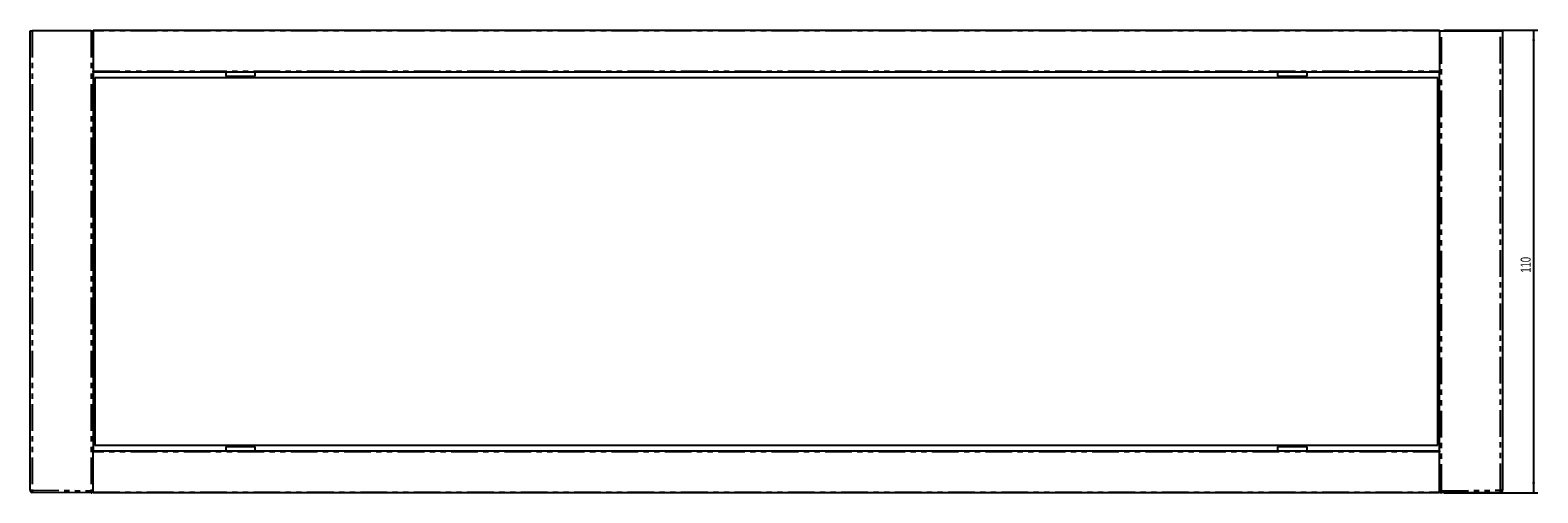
# Model space of a CAD drawing. Extents: x -427 to 307, y -45 to 546.
# Tile 1 of 4: x -427 to -69, y 96 to 206. Entities that reach past the tile are written whole.
import ezdxf
from ezdxf.enums import TextEntityAlignment as Align

# ---------------------------------------------------------------- set-up
doc = ezdxf.new("R2010")
doc.units = 0
doc.linetypes.add('PHANTOM', pattern=[12.7, 6.35, -1.27, 1.27, -1.27, 1.27, -1.27])
doc.layers.get('0').update_dxf_attribs({"linetype": 'CONTINUOUS'})
doc.dimstyles.new('SLDDIMSTYLE1', dxfattribs={"dimtxt": 2.311487, "dimasz": 2.5, "dimexe": 0, "dimexo": 0.0625, "dimgap": 0.577872, "dimtad": 1, "dimrnd": 1e-09, "dimzin": 12, "dimsah": 1, "dimcen": 0.09, "dimazin": 3, "dimtfac": 1, "dimtofl": 0, "dimtmove": 0, "dimatfit": 3})

# ---------------------------------------------------------------- blocks, each defined once
blk = doc.blocks.new('_D_2')
at = {"color": 7, "linetype": 'CONTINUOUS'}
for p, q in [((-90.87, 206.48), (-68.5, 206.48)), ((-69.5, 206.48), (-69.5, 96.33)), ((-90.87, 96.33), (-68.5, 96.33))]:
    blk.add_line(p, q, dxfattribs=at)
for points in [[(-69.5, 206.48), (-69.81, 203.98), (-69.19, 203.98)], [(-69.5, 96.33), (-69.19, 98.83), (-69.81, 98.83)]]:
    blk.add_solid(points, dxfattribs=at)
at = {"color": 7, "linetype": 'CONTINUOUS', "width": 0.7}
blk.add_text('110', height=2.381, rotation=90, dxfattribs=at).set_placement((-69.5, 148.76, 0.1), align=Align.BOTTOM_LEFT)

msp = doc.modelspace()

# ---------------------------------------------------------------- linework, layer by layer
at = {"color": 7, "linetype": 'CONTINUOUS'}
for p, q in [((-426.87, 206.329), (-426.375, 206.329)), ((-426.87, 96.951), (-426.87, 206.329)), ((-412.37, 206.329), (-426.375, 206.329)), ((-412.37, 206.329), (-411.87, 206.329)), ((-411.87, 206.279), (-411.87, 206.479)), ((-411.87, 206.479), (-91.87, 206.479)), ((-411.87, 206.279), (-411.87, 196.679)), ((-91.87, 206.479), (-91.87, 206.279)), ((-91.87, 206.329), (-91.37, 206.329)), ((-91.87, 206.279), (-91.87, 196.679)), ((-91.37, 206.329), (-77.366, 206.329)), ((-77.366, 206.329), (-76.87, 206.329)), ((-76.87, 206.329), (-76.87, 96.951)), ((-411.87, 196.479), (-411.87, 196.679)), ((-91.87, 196.479), (-411.87, 196.479)), ((-411.87, 196.479), (-411.87, 106.329)), ((-411.47, 195.104), (-411.47, 107.704)), ((-92.27, 195.104), (-411.47, 195.104)), ((-380.37, 196.479), (-380.37, 195.479)), ((-380.37, 195.479), (-373.37, 195.479)), ((-379.97, 195.329), (-379.97, 195.104)), ((-373.77, 195.104), (-373.77, 195.329)), ((-373.37, 195.479), (-373.37, 196.479)), ((-130.37, 196.479), (-130.37, 195.479)), ((-130.37, 195.479), (-123.405, 195.479)), ((-129.97, 195.329), (-129.97, 195.104)), ((-123.77, 195.104), (-123.77, 195.329)), ((-123.405, 195.479), (-123.37, 195.479)), ((-123.37, 195.479), (-123.37, 196.479)), ((-92.27, 107.704), (-92.27, 195.104)), ((-91.87, 196.679), (-91.87, 196.479)), ((-91.87, 106.329), (-91.87, 196.479)), ((-411.47, 107.704), (-92.27, 107.704)), ((-379.97, 107.704), (-379.97, 107.329)), ((-373.77, 107.329), (-373.77, 107.704)), ((-129.97, 107.704), (-129.97, 107.329)), ((-123.77, 107.329), (-123.77, 107.704)), ((-411.87, 106.129), (-411.87, 106.329)), ((-411.87, 106.329), (-91.87, 106.329)), ((-411.87, 96.529), (-411.87, 106.129)), ((-380.37, 107.329), (-380.37, 106.329)), ((-375.364, 107.329), (-380.37, 107.329)), ((-373.37, 107.329), (-375.364, 107.329)), ((-373.37, 106.329), (-373.37, 107.329)), ((-130.37, 107.329), (-130.37, 106.329)), ((-123.37, 107.329), (-130.37, 107.329)), ((-123.37, 106.329), (-123.37, 107.329)), ((-91.87, 106.329), (-91.87, 106.129)), ((-91.87, 96.529), (-91.87, 106.129)), ((-412.017, 96.475), (-412.37, 96.829)), ((-91.37, 96.829), (-91.724, 96.475)), ((-412.37, 96.329), (-426.375, 96.451)), ((-411.87, 96.329), (-411.87, 96.529)), ((-91.87, 96.329), (-411.87, 96.329)), ((-91.87, 96.529), (-91.87, 96.329)), ((-77.366, 96.451), (-91.37, 96.329))]:
    msp.add_line(p, q, dxfattribs=at)
at = {"color": 7, "linetype": 'PHANTOM'}
for p, q in [((-426.375, 206.329), (-426.375, 96.951)), ((-412.37, 206.329), (-412.37, 96.829)), ((-91.87, 206.279), (-411.87, 206.279)), ((-91.37, 96.829), (-91.37, 206.329)), ((-77.366, 96.951), (-77.366, 206.329)), ((-411.87, 196.679), (-91.87, 196.679)), ((-91.87, 106.129), (-411.87, 106.129)), ((-426.375, 96.951), (-412.37, 96.829)), ((-412.37, 96.829), (-412.37, 96.829)), ((-91.37, 96.829), (-77.366, 96.951)), ((-91.37, 96.829), (-91.37, 96.829)), ((-411.87, 96.529), (-91.87, 96.529))]:
    msp.add_line(p, q, dxfattribs=at)
at = {"color": 144, "linetype": 'CONTINUOUS'}
for p, q in [((-379.97, 195.329), (-373.77, 195.329)), ((-129.97, 195.329), (-123.77, 195.329)), ((-426.87, 96.951), (-426.375, 96.951)), ((-76.87, 96.951), (-77.366, 96.951))]:
    msp.add_line(p, q, dxfattribs=at)
for centre, radius, start, end in [((-426.37, 96.951), 0.5, 180, 269.5), ((-412.05, 96.701), 14.327, 179.0002, 180.9998), ((-91.691, 96.701), 14.327, 359.0002, 0.9998), ((-77.37, 96.951), 0.5, 270.5, 0)]:
    msp.add_arc(centre, radius, start, end, dxfattribs=at)
at = {"color": 7, "linetype": 'PHANTOM'}
for centre, start, end in [((-383.721, 96.579), 179.50005, 180.49995), ((-120.019, 96.579), 359.50005, 0.49995)]:
    msp.add_arc(centre, 28.65, start, end, dxfattribs=at)
at = {"color": 7, "linetype": 'CONTINUOUS'}
for centre, start, end in [((-412.37, 96.829), 315, 0), ((-91.37, 96.829), 180, 225), ((-412.37, 96.829), 270, 315), ((-91.37, 96.829), 225, 270)]:
    msp.add_arc(centre, 0.5, start, end, dxfattribs=at)

# ---------------------------------------------------------------- dimensions: what is measured, and where the dimension line sits
dim = msp.add_linear_dim(base=(-69.501, 96.329), p1=(-91.87, 206.479), p2=(-91.87, 96.329), angle=90, dimstyle='SLDDIMSTYLE1', dxfattribs=at)
dim.commit()
dim.dimension.update_dxf_attribs({"geometry": '_D_2', "text_midpoint": (-69.501, 151.404), "dimtype": 160})

doc.saveas('drawing.dxf')
